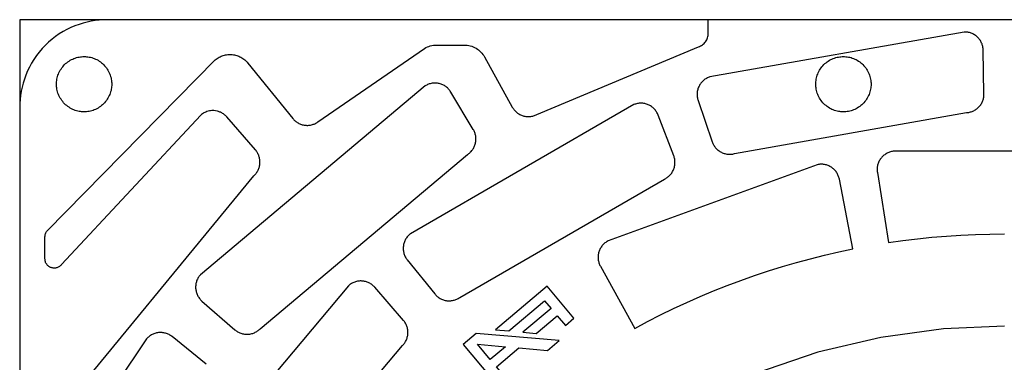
# Model space of a CAD drawing. Header units: inches. Extents: x -8.4 to 8.4, y -8.4 to 8.4.
# Tile 8 of 16: x -8.4 to 0, y 5.5 to 8.4. Entities that reach past the tile are written whole.
import ezdxf

# ---------------------------------------------------------------- set-up
doc = ezdxf.new("R2010")
doc.units = ezdxf.units.IN
doc.layers.get('0').update_dxf_attribs({"true_color": 0xc2ced6})

msp = doc.modelspace()

# ---------------------------------------------------------------- linework, layer by layer
for points in [[(-4.1469, 7.6156), (-4.1401, 7.6123), (-4.1331, 7.6092), (-4.126, 7.6065), (-4.1187, 7.6042), (-4.1114, 7.6021), (-4.1039, 7.6005), (-4.0964, 7.5992), (-4.0889, 7.5983), (-4.0813, 7.5977), (-4.0736, 7.5976), (-4.066, 7.5977), (-4.0584, 7.5983), (-4.0509, 7.5992), (-4.0433, 7.6005), (-4.0359, 7.6021), (-4.0285, 7.6042), (-4.0285, 7.6042), (-4.0212, 7.6065), (-4.0141, 7.6092), (-4.0072, 7.6123), (-4.0004, 7.6156), (-2.6172, 8.1946), (-2.6089, 8.1976), (-2.6007, 8.2013), (-2.5926, 8.2056), (-2.5848, 8.2107), (-2.5773, 8.2165), (-2.5703, 8.2229), (-2.5637, 8.2299), (-2.5577, 8.2374), (-2.5524, 8.2454), (-2.5477, 8.2538), (-2.5437, 8.2625), (-2.5405, 8.2714), (-2.5381, 8.2803), (-2.5363, 8.2893), (-2.5353, 8.2983), (-2.535, 8.3071), (-2.535, 8.4252), (-7.6772, 8.4252), (-7.7105, 8.4245), (-7.7444, 8.4222), (-7.7787, 8.4183), (-7.8133, 8.4127), (-7.8481, 8.4054), (-7.883, 8.3963), (-7.9178, 8.3854), (-7.9525, 8.3727), (-7.9869, 8.3581), (-8.0207, 8.3416), (-8.054, 8.3234), (-8.0865, 8.3033), (-8.1181, 8.2814), (-8.1487, 8.2579), (-8.178, 8.2328), (-8.2061, 8.2061), (-8.2328, 8.178), (-8.2579, 8.1487), (-8.2814, 8.1181), (-8.3033, 8.0865), (-8.3234, 8.054), (-8.3416, 8.0207), (-8.3581, 7.9869), (-8.3727, 7.9525), (-8.3854, 7.9178), (-8.3963, 7.883), (-8.4054, 7.8481), (-8.4127, 7.8133), (-8.4183, 7.7787), (-8.4222, 7.7444), (-8.4245, 7.7105), (-8.4252, 7.6772), (-8.4252, 2.552)], [(-8.4251, -8.4251), (8.4251, -8.4251), (8.4251, 8.4251), (-8.4251, 8.4251), (-8.4251, -8.4251)], [(-0.3192, 7.6313), (-0.3122, 7.6321), (-0.3051, 7.6332), (-0.298, 7.6346), (-0.2908, 7.6364), (-0.2837, 7.6386), (-0.2765, 7.6411), (-0.2695, 7.644), (-0.2625, 7.6473), (-0.2556, 7.6509), (-0.2488, 7.655), (-0.2423, 7.6593), (-0.2359, 7.6641), (-0.2297, 7.6691), (-0.2238, 7.6745), (-0.2182, 7.6802), (-0.2128, 7.6862), (-0.2078, 7.6924), (-0.2031, 7.6989), (-0.1988, 7.7055), (-0.1948, 7.7123), (-0.1912, 7.7193), (-0.188, 7.7264), (-0.1851, 7.7336), (-0.1826, 7.7408), (-0.1805, 7.7481), (-0.1788, 7.7554), (-0.1774, 7.7626), (-0.1764, 7.7698), (-0.1757, 7.7769), (-0.1754, 7.784), (-0.1754, 7.7909), (-0.1819, 8.165), (-0.1822, 8.1727), (-0.1829, 8.1804), (-0.184, 8.1881), (-0.1855, 8.1958), (-0.1874, 8.2035), (-0.1896, 8.2111), (-0.1923, 8.2186), (-0.1953, 8.2259), (-0.1987, 8.2331), (-0.2025, 8.2401), (-0.2066, 8.2469), (-0.211, 8.2534), (-0.2157, 8.2597), (-0.2206, 8.2657), (-0.2259, 8.2714), (-0.2313, 8.2768), (-0.237, 8.282), (-0.2431, 8.2868), (-0.2493, 8.2915), (-0.2559, 8.2958), (-0.2627, 8.2998), (-0.2697, 8.3035), (-0.2769, 8.3068), (-0.2843, 8.3098), (-0.2918, 8.3124), (-0.2994, 8.3146), (-0.3072, 8.3164), (-0.3149, 8.3178), (-0.3227, 8.3188), (-0.3305, 8.3195), (-0.3382, 8.3197), (-0.3459, 8.3196), (-2.5204, 7.9362), (-2.5277, 7.9337), (-2.5349, 7.9308), (-2.542, 7.9275), (-2.5489, 7.9239), (-2.5557, 7.9199), (-2.5624, 7.9156), (-2.5688, 7.9109), (-2.575, 7.9059), (-2.5809, 7.9006), (-2.5865, 7.895), (-2.5919, 7.8891), (-2.5969, 7.883), (-2.6015, 7.8767), (-2.6059, 7.8702), (-2.6098, 7.8636), (-2.6135, 7.8568), (-2.6167, 7.8499), (-2.6197, 7.8427), (-2.6223, 7.8354), (-2.6246, 7.8278), (-2.6265, 7.8202), (-2.628, 7.8124), (-2.6292, 7.8045), (-2.6299, 7.7966), (-2.6302, 7.7887), (-2.6302, 7.7807), (-2.6297, 7.7728), (-2.6288, 7.765), (-2.6276, 7.7572), (-2.626, 7.7496), (-2.624, 7.7421), (-2.6217, 7.7348), (-2.4999, 7.381), (-2.4975, 7.3745), (-2.4947, 7.368), (-2.4917, 7.3616), (-2.4882, 7.3552), (-2.4845, 7.3488), (-2.4804, 7.3426), (-2.4759, 7.3365), (-2.4711, 7.3305), (-2.466, 7.3247), (-2.4605, 7.3192), (-2.4547, 7.3139), (-2.4486, 7.3088), (-2.4423, 7.304), (-2.4357, 7.2996), (-2.4288, 7.2954), (-2.4218, 7.2917), (-2.4145, 7.2882), (-2.4071, 7.2852), (-2.3996, 7.2825), (-2.392, 7.2803), (-2.3843, 7.2784), (-2.3766, 7.2769), (-2.3689, 7.2759), (-2.3612, 7.2752), (-2.3536, 7.2749), (-2.346, 7.2749), (-2.3385, 7.2753), (-2.3312, 7.2761), (-2.324, 7.2772), (-2.317, 7.2786), (-2.3101, 7.2802), (-0.3261, 7.6308), (-0.3192, 7.6313)], [(-8.1974, 4.9324), (-6.4213, 7.0917), (-6.4158, 7.097), (-6.4106, 7.1025), (-6.4056, 7.1082), (-6.4009, 7.1142), (-6.4009, 7.1142), (-6.3965, 7.1205), (-6.3923, 7.1269), (-6.3885, 7.1335), (-6.3851, 7.1403), (-6.3819, 7.1473), (-6.3791, 7.1544), (-6.3767, 7.1616), (-6.3746, 7.169), (-6.3729, 7.1764), (-6.3715, 7.1839), (-6.3705, 7.1915), (-6.3698, 7.1991), (-6.3696, 7.2067), (-6.3697, 7.2143), (-6.3701, 7.2219), (-6.371, 7.2295), (-6.3722, 7.237), (-6.3738, 7.2445), (-6.3757, 7.2519), (-6.378, 7.2592), (-6.3806, 7.2664), (-6.3836, 7.2734), (-6.3869, 7.2803), (-6.3906, 7.287), (-6.3906, 7.2871), (-6.3945, 7.2935), (-6.3988, 7.2998), (-6.4034, 7.3059), (-6.4082, 7.3118), (-6.6536, 7.5941), (-6.6589, 7.5999), (-6.6644, 7.6054), (-6.6703, 7.6106), (-6.6763, 7.6155), (-6.6826, 7.6201), (-6.6892, 7.6244), (-6.696, 7.6284), (-6.7029, 7.6321), (-6.7058, 7.6335), (-6.7122, 7.6363), (-6.7188, 7.6388), (-6.7254, 7.6411), (-6.7322, 7.643), (-6.7369, 7.6442), (-6.7499, 7.6466), (-6.763, 7.648), (-6.7695, 7.6482), (-6.7819, 7.648), (-6.7942, 7.6468), (-6.8023, 7.6454), (-6.8135, 7.6428), (-6.8246, 7.6394), (-6.8337, 7.6359), (-6.8413, 7.6325), (-6.8486, 7.6287), (-6.853, 7.6261), (-6.8626, 7.62), (-6.8692, 7.6151), (-6.8755, 7.6099), (-8.068, 6.3318), (-8.0717, 6.3274), (-8.0758, 6.3232), (-8.0804, 6.3192), (-8.0852, 6.3156), (-8.0905, 6.3123), (-8.096, 6.3093), (-8.1017, 6.3069), (-8.1077, 6.3049), (-8.1138, 6.3033), (-8.12, 6.3023), (-8.1262, 6.3017), (-8.1323, 6.3017), (-8.1384, 6.3021), (-8.1444, 6.303), (-8.1501, 6.3043), (-8.1556, 6.306), (-8.161, 6.308), (-8.1664, 6.3106), (-8.1716, 6.3136), (-8.1766, 6.317), (-8.1814, 6.3208), (-8.186, 6.3251), (-8.1902, 6.3297), (-8.1941, 6.3347), (-8.1975, 6.34), (-8.2005, 6.3455), (-8.203, 6.3512), (-8.2051, 6.357), (-8.2067, 6.3629), (-8.2078, 6.3688), (-8.2085, 6.3746), (-8.2087, 6.3804), (-8.2087, 6.57), (-8.2084, 6.5766), (-8.2075, 6.5832), (-8.2061, 6.5898), (-8.2042, 6.5962), (-8.2016, 6.6025), (-8.1986, 6.6085), (-8.1951, 6.6142), (-8.1912, 6.6195), (-6.7516, 8.0821), (-6.7442, 8.088), (-6.7363, 8.0937), (-6.7282, 8.099), (-6.7197, 8.1039), (-6.711, 8.1084), (-6.702, 8.1124), (-6.6928, 8.1161), (-6.6835, 8.1192), (-6.674, 8.1219), (-6.6643, 8.1241), (-6.6546, 8.1258), (-6.6449, 8.1271), (-6.6351, 8.1278), (-6.6254, 8.1281), (-6.6158, 8.1278), (-6.6063, 8.1271), (-6.5968, 8.126), (-6.5873, 8.1244), (-6.5778, 8.1223), (-6.5684, 8.1197), (-6.5591, 8.1166), (-6.5499, 8.1131), (-6.5408, 8.1091), (-6.532, 8.1046), (-6.5234, 8.0997), (-6.5151, 8.0944), (-6.5071, 8.0887), (-6.4993, 8.0826), (-6.492, 8.0761), (-6.485, 8.0694), (-6.4784, 8.0624), (-6.4722, 8.0551), (-6.0879, 7.5805), (-6.0834, 7.5752), (-6.0786, 7.57), (-6.0735, 7.565), (-6.0681, 7.5601), (-6.0624, 7.5554), (-6.0563, 7.551), (-6.05, 7.5467), (-6.0435, 7.5428), (-6.0366, 7.5391), (-6.0296, 7.5357), (-6.0223, 7.5327), (-6.0148, 7.5301), (-6.0072, 7.5277), (-5.9994, 7.5258), (-5.9915, 7.5243), (-5.9836, 7.5232), (-5.9756, 7.5225), (-5.9676, 7.5222), (-5.9596, 7.5223), (-5.9516, 7.5228), (-5.9437, 7.5237), (-5.9359, 7.5249), (-5.9283, 7.5266), (-5.9208, 7.5286), (-5.9135, 7.531), (-5.9064, 7.5337), (-5.8995, 7.5366), (-5.8929, 7.5399), (-5.8865, 7.5434), (-5.8804, 7.5472), (-5.8745, 7.5511), (-4.9615, 8.1799), (-4.9499, 8.1865), (-4.9377, 8.1923), (-4.9252, 8.1972), (-4.9122, 8.2013), (-4.8991, 8.2046), (-4.8858, 8.2068), (-4.8724, 8.2082), (-4.8591, 8.2087), (-4.6211, 8.2087), (-4.6085, 8.2083), (-4.5958, 8.207), (-4.583, 8.2049), (-4.5702, 8.202), (-4.5576, 8.1981), (-4.5451, 8.1934), (-4.5329, 8.1878), (-4.5212, 8.1814), (-4.5099, 8.1742), (-4.4991, 8.1663), (-4.4889, 8.1577), (-4.4794, 8.1485), (-4.4706, 8.1388), (-4.4626, 8.1286), (-4.4554, 8.1181), (-4.4489, 8.1073), (-4.2114, 7.6787), (-4.2075, 7.6721), (-4.2034, 7.6658), (-4.1989, 7.6596), (-4.1942, 7.6537), (-4.1941, 7.6537), (-4.1891, 7.6479), (-4.1838, 7.6425), (-4.1782, 7.6373), (-4.1723, 7.6323), (-4.1663, 7.6277), (-4.16, 7.6234), (-4.1536, 7.6194), (-4.1469, 7.6156)], [(-7.638, 7.8635), (-7.6388, 7.8528), (-7.64, 7.842), (-7.6417, 7.831), (-7.644, 7.82), (-7.6469, 7.809), (-7.6504, 7.798), (-7.6544, 7.7871), (-7.659, 7.7762), (-7.6642, 7.7655), (-7.67, 7.755), (-7.6763, 7.7448), (-7.6832, 7.7348), (-7.6906, 7.7251), (-7.6986, 7.7159), (-7.707, 7.707), (-7.7159, 7.6986), (-7.7251, 7.6906), (-7.7348, 7.6832), (-7.7448, 7.6763), (-7.755, 7.67), (-7.7655, 7.6642), (-7.7762, 7.659), (-7.7871, 7.6544), (-7.798, 7.6504), (-7.809, 7.6469), (-7.82, 7.644), (-7.831, 7.6417), (-7.842, 7.64), (-7.8528, 7.6388), (-7.8635, 7.638), (-7.874, 7.6378), (-7.8846, 7.638), (-7.8952, 7.6388), (-7.9061, 7.64), (-7.917, 7.6417), (-7.928, 7.644), (-7.939, 7.6469), (-7.95, 7.6504), (-7.961, 7.6544), (-7.9718, 7.659), (-7.9825, 7.6642), (-7.993, 7.67), (-8.0033, 7.6763), (-8.0133, 7.6832), (-8.0229, 7.6906), (-8.0322, 7.6986), (-8.0411, 7.707), (-8.0495, 7.7159), (-8.0574, 7.7251), (-8.0648, 7.7348), (-8.0717, 7.7448), (-8.0781, 7.755), (-8.0839, 7.7655), (-8.089, 7.7762), (-8.0937, 7.7871), (-8.0977, 7.798), (-8.1011, 7.809), (-8.104, 7.82), (-8.1063, 7.831), (-8.1081, 7.842), (-8.1093, 7.8528), (-8.11, 7.8635), (-8.1102, 7.874), (-8.11, 7.8846), (-8.1093, 7.8952), (-8.1081, 7.9061), (-8.1063, 7.917), (-8.104, 7.928), (-8.1011, 7.939), (-8.0977, 7.95), (-8.0937, 7.961), (-8.089, 7.9718), (-8.0839, 7.9825), (-8.0781, 7.993), (-8.0717, 8.0033), (-8.0648, 8.0133), (-8.0574, 8.0229), (-8.0495, 8.0322), (-8.0411, 8.0411), (-8.0322, 8.0495), (-8.0229, 8.0574), (-8.0133, 8.0648), (-8.0033, 8.0717), (-7.993, 8.0781), (-7.9825, 8.0839), (-7.9718, 8.089), (-7.961, 8.0937), (-7.95, 8.0977), (-7.939, 8.1011), (-7.928, 8.104), (-7.917, 8.1063), (-7.9061, 8.1081), (-7.8952, 8.1093), (-7.8846, 8.11), (-7.874, 8.1102), (-7.8635, 8.11), (-7.8528, 8.1093), (-7.842, 8.1081), (-7.831, 8.1063), (-7.82, 8.104), (-7.809, 8.1011), (-7.798, 8.0977), (-7.7871, 8.0937), (-7.7762, 8.089), (-7.7655, 8.0839), (-7.755, 8.0781), (-7.7448, 8.0717), (-7.7348, 8.0648), (-7.7251, 8.0574), (-7.7159, 8.0495), (-7.707, 8.0411), (-7.6986, 8.0322), (-7.6906, 8.0229), (-7.6832, 8.0133), (-7.6763, 8.0033), (-7.67, 7.993), (-7.6642, 7.9825), (-7.659, 7.9718), (-7.6544, 7.961), (-7.6504, 7.95), (-7.6469, 7.939), (-7.644, 7.928), (-7.6417, 7.917), (-7.64, 7.9061), (-7.6388, 7.8952), (-7.638, 7.8846), (-7.6378, 7.874), (-7.638, 7.8635)], [(-1.1417, 7.874), (-1.142, 7.8635), (-1.1427, 7.8528), (-1.1439, 7.842), (-1.1457, 7.831), (-1.148, 7.82), (-1.1509, 7.809), (-1.1543, 7.798), (-1.1583, 7.7871), (-1.1629, 7.7762), (-1.1681, 7.7655), (-1.1739, 7.755), (-1.1802, 7.7448), (-1.1871, 7.7348), (-1.1946, 7.7251), (-1.2025, 7.7159), (-1.2109, 7.707), (-1.2198, 7.6986), (-1.2291, 7.6906), (-1.2387, 7.6832), (-1.2487, 7.6763), (-1.259, 7.67), (-1.2695, 7.6642), (-1.2802, 7.659), (-1.291, 7.6544), (-1.3019, 7.6504), (-1.313, 7.6469), (-1.324, 7.644), (-1.335, 7.6417), (-1.3459, 7.64), (-1.3567, 7.6388), (-1.3674, 7.638), (-1.378, 7.6378), (-1.3885, 7.638), (-1.3992, 7.6388), (-1.41, 7.64), (-1.4209, 7.6417), (-1.4319, 7.644), (-1.443, 7.6469), (-1.454, 7.6504), (-1.4649, 7.6544), (-1.4758, 7.659), (-1.4864, 7.6642), (-1.497, 7.67), (-1.5072, 7.6763), (-1.5172, 7.6832), (-1.5268, 7.6906), (-1.5361, 7.6986), (-1.545, 7.707), (-1.5534, 7.7159), (-1.5613, 7.7251), (-1.5688, 7.7348), (-1.5757, 7.7448), (-1.582, 7.755), (-1.5878, 7.7655), (-1.593, 7.7762), (-1.5976, 7.7871), (-1.6016, 7.798), (-1.6051, 7.809), (-1.6079, 7.82), (-1.6102, 7.831), (-1.612, 7.842), (-1.6132, 7.8528), (-1.6139, 7.8635), (-1.6142, 7.874), (-1.6139, 7.8846), (-1.6132, 7.8952), (-1.612, 7.9061), (-1.6102, 7.917), (-1.6079, 7.928), (-1.6051, 7.939), (-1.6016, 7.95), (-1.5976, 7.961), (-1.593, 7.9718), (-1.5878, 7.9825), (-1.582, 7.993), (-1.5757, 8.0033), (-1.5688, 8.0133), (-1.5613, 8.0229), (-1.5534, 8.0322), (-1.545, 8.0411), (-1.5361, 8.0495), (-1.5268, 8.0574), (-1.5172, 8.0648), (-1.5072, 8.0717), (-1.497, 8.0781), (-1.4864, 8.0839), (-1.4758, 8.089), (-1.4649, 8.0937), (-1.454, 8.0977), (-1.443, 8.1011), (-1.4319, 8.104), (-1.4209, 8.1063), (-1.41, 8.1081), (-1.3992, 8.1093), (-1.3885, 8.11), (-1.378, 8.1102), (-1.3674, 8.11), (-1.3567, 8.1093), (-1.3459, 8.1081), (-1.335, 8.1063), (-1.324, 8.104), (-1.313, 8.1011), (-1.3019, 8.0977), (-1.291, 8.0937), (-1.2802, 8.089), (-1.2695, 8.0839), (-1.259, 8.0781), (-1.2487, 8.0717), (-1.2387, 8.0648), (-1.2291, 8.0574), (-1.2198, 8.0495), (-1.2109, 8.0411), (-1.2025, 8.0322), (-1.1946, 8.0229), (-1.1871, 8.0133), (-1.1802, 8.0033), (-1.1739, 7.993), (-1.1681, 7.9825), (-1.1629, 7.9718), (-1.1583, 7.961), (-1.1543, 7.95), (-1.1509, 7.939), (-1.148, 7.928), (-1.1457, 7.917), (-1.1439, 7.9061), (-1.1427, 7.8952), (-1.142, 7.8846), (-1.1417, 7.874)], [(-4.5893, 7.2761), (-4.5836, 7.2802), (-4.578, 7.2847), (-4.5726, 7.2895), (-4.5673, 7.2947), (-4.5621, 7.3001), (-4.5572, 7.3059), (-4.5525, 7.3119), (-4.5481, 7.3183), (-4.5439, 7.3249), (-4.54, 7.3317), (-4.5365, 7.3388), (-4.5333, 7.3461), (-4.5305, 7.3536), (-4.5281, 7.3612), (-4.526, 7.369), (-4.5244, 7.3768), (-4.5231, 7.3848), (-4.5223, 7.3927), (-4.5218, 7.4007), (-4.5218, 7.4086), (-4.5222, 7.4164), (-4.5229, 7.4242), (-4.524, 7.4319), (-4.5255, 7.4394), (-4.5273, 7.4467), (-4.5294, 7.4539), (-4.5319, 7.4609), (-4.5346, 7.4677), (-4.5376, 7.4742), (-4.5408, 7.4805), (-4.5443, 7.4865), (-4.7369, 7.8072), (-4.741, 7.8136), (-4.7455, 7.8199), (-4.7503, 7.8261), (-4.7554, 7.832), (-4.7609, 7.8377), (-4.7666, 7.8431), (-4.7727, 7.8483), (-4.7789, 7.8531), (-4.7855, 7.8577), (-4.7922, 7.8618), (-4.7991, 7.8657), (-4.8062, 7.8691), (-4.8134, 7.8722), (-4.8207, 7.875), (-4.8281, 7.8773), (-4.8355, 7.8792), (-4.843, 7.8808), (-4.8506, 7.8821), (-4.8584, 7.8829), (-4.8662, 7.8834), (-4.8741, 7.8835), (-4.882, 7.8832), (-4.8899, 7.8825), (-4.8977, 7.8814), (-4.9055, 7.8799), (-4.9132, 7.878), (-4.9208, 7.8758), (-4.9282, 7.8731), (-4.9355, 7.8701), (-4.9425, 7.8668), (-4.9493, 7.8632), (-4.9559, 7.8593), (-6.8793, 6.2454), (-6.8843, 6.2396), (-6.889, 6.2335), (-6.8935, 6.2271), (-6.8977, 6.2205), (-6.9016, 6.2136), (-6.9052, 6.2066), (-6.9084, 6.1993), (-6.9112, 6.1919), (-6.9136, 6.1844), (-6.9157, 6.1767), (-6.9174, 6.169), (-6.9187, 6.1612), (-6.9195, 6.1534), (-6.92, 6.1456), (-6.9201, 6.1379), (-6.9199, 6.1302), (-6.9192, 6.1226), (-6.9182, 6.1149), (-6.9168, 6.1073), (-6.915, 6.0996), (-6.9128, 6.0921), (-6.9103, 6.0846), (-6.9073, 6.0772), (-6.904, 6.07), (-6.9003, 6.063), (-6.8963, 6.0562), (-6.8919, 6.0496), (-6.8873, 6.0432), (-6.8823, 6.0371), (-6.8771, 6.0313), (-6.8716, 6.0258), (-6.866, 6.0207), (-6.5836, 5.7752), (-6.5783, 5.7708), (-6.5727, 5.7665), (-6.5668, 5.7625), (-6.5606, 5.7586), (-6.5542, 5.755), (-6.5475, 5.7516), (-6.5405, 5.7486), (-6.5334, 5.7458), (-6.526, 5.7434), (-6.5185, 5.7413), (-6.5108, 5.7396), (-6.503, 5.7383), (-6.4951, 5.7373), (-6.4871, 5.7368), (-6.4791, 5.7366), (-6.4711, 5.7369), (-6.4631, 5.7376), (-6.4552, 5.7386), (-6.4473, 5.7401), (-6.4396, 5.742), (-6.432, 5.7442), (-6.4246, 5.7468), (-6.4173, 5.7498), (-6.4103, 5.753), (-6.4035, 5.7566), (-6.397, 5.7605), (-6.3907, 5.7646), (-6.3848, 5.7689), (-6.3791, 5.7735), (-6.3737, 5.7782), (-6.3686, 5.7831), (-4.5951, 7.2722), (-4.5893, 7.2761)], [(-4.8691, 6.0756), (-4.8643, 6.0705), (-4.8592, 6.0654), (-4.8538, 6.0606), (-4.8481, 6.0559), (-4.8421, 6.0514), (-4.8358, 6.0472), (-4.8293, 6.0433), (-4.8225, 6.0396), (-4.8154, 6.0362), (-4.8082, 6.0332), (-4.8007, 6.0305), (-4.7931, 6.0282), (-4.7854, 6.0263), (-4.7775, 6.0248), (-4.7696, 6.0236), (-4.7616, 6.0229), (-4.7537, 6.0226), (-4.7457, 6.0226), (-4.7378, 6.0231), (-4.7299, 6.024), (-4.7221, 6.0252), (-4.7145, 6.0269), (-4.7071, 6.0288), (-4.6998, 6.0312), (-4.6927, 6.0338), (-4.6858, 6.0368), (-4.6792, 6.04), (-4.6728, 6.0434), (-4.6666, 6.0472), (-4.6608, 6.0511), (-2.91, 7.0619), (-2.9037, 7.065), (-2.8974, 7.0685), (-2.8912, 7.0723), (-2.8851, 7.0764), (-2.8791, 7.0809), (-2.8733, 7.0857), (-2.8676, 7.0909), (-2.8622, 7.0963), (-2.8569, 7.1021), (-2.852, 7.1082), (-2.8473, 7.1146), (-2.8429, 7.1212), (-2.8389, 7.1281), (-2.8351, 7.1352), (-2.8318, 7.1424), (-2.8288, 7.1499), (-2.8262, 7.1574), (-2.824, 7.1651), (-2.8222, 7.1728), (-2.8208, 7.1806), (-2.8198, 7.1884), (-2.8192, 7.1962), (-2.819, 7.2039), (-2.8191, 7.2115), (-2.8196, 7.2191), (-2.8205, 7.2265), (-2.8217, 7.2338), (-2.8232, 7.2409), (-2.825, 7.2478), (-2.8271, 7.2546), (-2.8294, 7.2611), (-2.9635, 7.6104), (-2.9664, 7.6175), (-2.9697, 7.6245), (-2.9734, 7.6314), (-2.9774, 7.6381), (-2.9818, 7.6447), (-2.9865, 7.651), (-2.9916, 7.6572), (-2.997, 7.663), (-3.0026, 7.6686), (-3.0085, 7.6739), (-3.0147, 7.6789), (-3.0211, 7.6835), (-3.0276, 7.6878), (-3.0344, 7.6918), (-3.0412, 7.6954), (-3.0482, 7.6986), (-3.0553, 7.7014), (-3.0627, 7.704), (-3.0702, 7.7061), (-3.0778, 7.708), (-3.0856, 7.7094), (-3.0934, 7.7105), (-3.1013, 7.7111), (-3.1093, 7.7114), (-3.1172, 7.7113), (-3.1251, 7.7107), (-3.133, 7.7098), (-3.1408, 7.7085), (-3.1485, 7.7068), (-3.156, 7.7047), (-3.1633, 7.7023), (-3.1705, 7.6996), (-5.0828, 6.5955), (-5.0887, 6.5907), (-5.0945, 6.5855), (-5.1, 6.58), (-5.1054, 6.5742), (-5.1104, 6.5682), (-5.1151, 6.5618), (-5.1196, 6.5552), (-5.1236, 6.5484), (-5.1274, 6.5414), (-5.1308, 6.5342), (-5.1338, 6.5269), (-5.1364, 6.5194), (-5.1386, 6.5119), (-5.1405, 6.5043), (-5.142, 6.4967), (-5.143, 6.4891), (-5.1437, 6.4815), (-5.1441, 6.4737), (-5.144, 6.4659), (-5.1436, 6.4581), (-5.1428, 6.4502), (-5.1415, 6.4424), (-5.1399, 6.4346), (-5.1379, 6.427), (-5.1355, 6.4194), (-5.1327, 6.4119), (-5.1296, 6.4047), (-5.1261, 6.3976), (-5.1223, 6.3907), (-5.1181, 6.3841), (-5.1137, 6.3778), (-5.109, 6.3717), (-4.8736, 6.0809), (-4.8691, 6.0756)], [(0.9526, 7.3003), (-0.9526, 7.3003), (-0.9603, 7.2991), (-0.9679, 7.2975), (-0.9755, 7.2956), (-0.9829, 7.2933), (-0.9903, 7.2905), (-0.9976, 7.2874), (-1.0048, 7.2839), (-1.0117, 7.2801), (-1.0185, 7.2759), (-1.025, 7.2714), (-1.0313, 7.2666), (-1.0374, 7.2614), (-1.043, 7.2561), (-1.0484, 7.2505), (-1.0535, 7.2446), (-1.0583, 7.2385), (-1.0629, 7.2321), (-1.067, 7.2255), (-1.0709, 7.2188), (-1.0744, 7.2118), (-1.0777, 7.2046), (-1.0805, 7.1972), (-1.083, 7.1896), (-1.0851, 7.182), (-1.0868, 7.1742), (-1.0881, 7.1664), (-1.089, 7.1585), (-1.0896, 7.1506), (-1.0897, 7.1428), (-1.0894, 7.135), (-1.0888, 7.1272), (-1.0878, 7.1195), (-0.9916, 6.5195), (-0.8685, 6.5371), (-0.745, 6.5523), (-0.6212, 6.5652), (-0.4972, 6.5757), (-0.373, 6.5839), (-0.2487, 6.5898), (-0.1243, 6.5933), (0, 6.5945)], [(-1.4129, 7.0622), (-1.4145, 7.0697), (-1.4165, 7.0772), (-1.419, 7.0846), (-1.4218, 7.092), (-1.425, 7.0992), (-1.4285, 7.1063), (-1.4324, 7.1132), (-1.4367, 7.12), (-1.4413, 7.1265), (-1.4463, 7.1327), (-1.4515, 7.1387), (-1.457, 7.1444), (-1.4627, 7.1498), (-1.4687, 7.1548), (-1.4748, 7.1595), (-1.4812, 7.1639), (-1.4877, 7.168), (-1.4945, 7.1717), (-1.5015, 7.1752), (-1.5087, 7.1783), (-1.5162, 7.181), (-1.5237, 7.1834), (-1.5314, 7.1855), (-1.5392, 7.1871), (-1.5471, 7.1883), (-1.555, 7.1891), (-1.5629, 7.1896), (-1.5708, 7.1896), (-1.5787, 7.1892), (-1.5865, 7.1885), (-1.5942, 7.1874), (-1.6017, 7.1859), (-3.392, 6.5342), (-3.3987, 6.5305), (-3.4053, 6.5265), (-3.4118, 6.522), (-3.4181, 6.5173), (-3.4241, 6.5122), (-3.4299, 6.5067), (-3.4354, 6.501), (-3.4407, 6.495), (-3.4456, 6.4888), (-3.4502, 6.4823), (-3.4544, 6.4756), (-3.4583, 6.4687), (-3.4619, 6.4617), (-3.465, 6.4545), (-3.4678, 6.4473), (-3.4702, 6.44), (-3.4723, 6.4325), (-3.474, 6.425), (-3.4753, 6.4173), (-3.4762, 6.4094), (-3.4768, 6.4016), (-3.4769, 6.3936), (-3.4767, 6.3857), (-3.476, 6.3777), (-3.475, 6.3698), (-3.4735, 6.362), (-3.4717, 6.3543), (-3.4695, 6.3467), (-3.4669, 6.3392), (-3.464, 6.332), (-3.4607, 6.3249), (-3.4572, 6.3181), (-3.163, 5.7864), (-3.0535, 5.845), (-2.9427, 5.9015), (-2.8307, 5.956), (-2.7176, 6.0085), (-2.6035, 6.0588), (-2.4884, 6.107), (-2.3724, 6.153), (-2.2554, 6.1968), (-2.1377, 6.2384), (-2.0192, 6.2777), (-1.9001, 6.3148), (-1.7803, 6.3496), (-1.66, 6.3821), (-1.5392, 6.4123), (-1.418, 6.4402), (-1.2964, 6.4658), (-1.4129, 7.0622)], [(-6.4493, 4.0921), (-5.1498, 5.6407), (-5.1449, 5.6458), (-5.1402, 5.6512), (-5.1357, 5.6569), (-5.1314, 5.6629), (-5.1273, 5.6691), (-5.1234, 5.6757), (-5.1199, 5.6824), (-5.1166, 5.6895), (-5.1137, 5.6967), (-5.1111, 5.7041), (-5.1089, 5.7117), (-5.1071, 5.7194), (-5.1056, 5.7272), (-5.1045, 5.7352), (-5.1039, 5.7431), (-5.1036, 5.7512), (-5.1038, 5.7591), (-5.1043, 5.7671), (-5.1053, 5.775), (-5.1066, 5.7828), (-5.1083, 5.7904), (-5.1104, 5.798), (-5.1129, 5.8053), (-5.1156, 5.8124), (-5.1187, 5.8193), (-5.122, 5.826), (-5.1256, 5.8325), (-5.1295, 5.8386), (-5.1336, 5.8445), (-5.1378, 5.8501), (-5.1422, 5.8555), (-5.3877, 6.1378), (-5.3929, 6.1435), (-5.3984, 6.149), (-5.4042, 6.1542), (-5.4103, 6.1591), (-5.4166, 6.1638), (-5.4232, 6.1682), (-5.4301, 6.1722), (-5.4371, 6.1759), (-5.4444, 6.1792), (-5.4517, 6.1821), (-5.4592, 6.1847), (-5.4668, 6.1869), (-5.4745, 6.1887), (-5.4821, 6.1901), (-5.4898, 6.1911), (-5.4975, 6.1917), (-5.5051, 6.192), (-5.5129, 6.1919), (-5.5207, 6.1914), (-5.5285, 6.1905), (-5.5362, 6.1892), (-5.544, 6.1875), (-5.5517, 6.1854), (-5.5592, 6.1829), (-5.5666, 6.1801), (-5.5739, 6.1769), (-5.581, 6.1733), (-5.5878, 6.1694), (-5.5945, 6.1652), (-5.6008, 6.1607), (-5.6069, 6.1559), (-5.6127, 6.1508), (-7.032, 4.4593)], [(-3.8796, 5.9572), (-4.1213, 5.7544), (-4.0069, 5.7443), (-3.8274, 5.895), (-3.7569, 5.8111), (-3.6831, 5.873), (-3.9127, 6.1466), (-4.3557, 5.7749), (-4.2414, 5.7649), (-3.9343, 6.0225), (-3.8796, 5.9572)], [(-6.8307, 5.4808), (-7.1215, 5.7162), (-7.1277, 5.721), (-7.1341, 5.7254), (-7.1407, 5.7296), (-7.1476, 5.7333), (-7.1546, 5.7368), (-7.1618, 5.7399), (-7.1692, 5.7427), (-7.1767, 5.745), (-7.1842, 5.747), (-7.1919, 5.7487), (-7.1997, 5.7499), (-7.2074, 5.7507), (-7.2153, 5.7512), (-7.2231, 5.7513), (-7.2309, 5.7509), (-7.2387, 5.7502), (-7.2465, 5.7491), (-7.2542, 5.7477), (-7.2618, 5.7458), (-7.2693, 5.7436), (-7.2767, 5.741), (-7.2839, 5.738), (-7.291, 5.7346), (-7.2979, 5.731), (-7.3047, 5.7269), (-7.3112, 5.7226), (-7.3175, 5.7179), (-7.3236, 5.7129), (-7.3294, 5.7077), (-7.3349, 5.7021), (-7.3401, 5.6963), (-7.3451, 5.6903), (-8.0616, 4.6195)], [(0, 5.8069), (-0.5218, 5.7835), (-1.0566, 5.71), (-1.5978, 5.5828), (-2.1375, 5.3992), (-2.6671, 5.1582), (-3.1776, 4.8604), (-3.6601, 4.5082), (-4.1061, 4.1061), (-4.5082, 3.6601), (-4.8604, 3.1776), (-5.1582, 2.6671), (-5.3992, 2.1375), (-5.5828, 1.5978), (-5.71, 1.0566), (-5.7834, 0.5218), (-5.8069, 0), (-5.7834, -0.5218), (-5.71, -1.0566)], [(-4.5188, 5.744), (-4.6318, 5.6492), (-4.3939, 5.3657), (-4.9153, 5.4113), (-5.0282, 5.3166), (-4.7047, 4.931), (-4.6309, 4.993), (-4.7431, 5.1267), (-4.551, 5.2878), (-4.3052, 5.2663), (-4.2344, 5.3256), (-4.3466, 5.4593), (-4.1546, 5.6204), (-3.9087, 5.5989), (-3.8098, 5.6819), (-4.5188, 5.744)], [(-4.269, 5.6304), (-4.3988, 5.5215), (-4.5077, 5.6513), (-4.269, 5.6304)]]:
    msp.add_lwpolyline(points)

doc.saveas('drawing.dxf')
